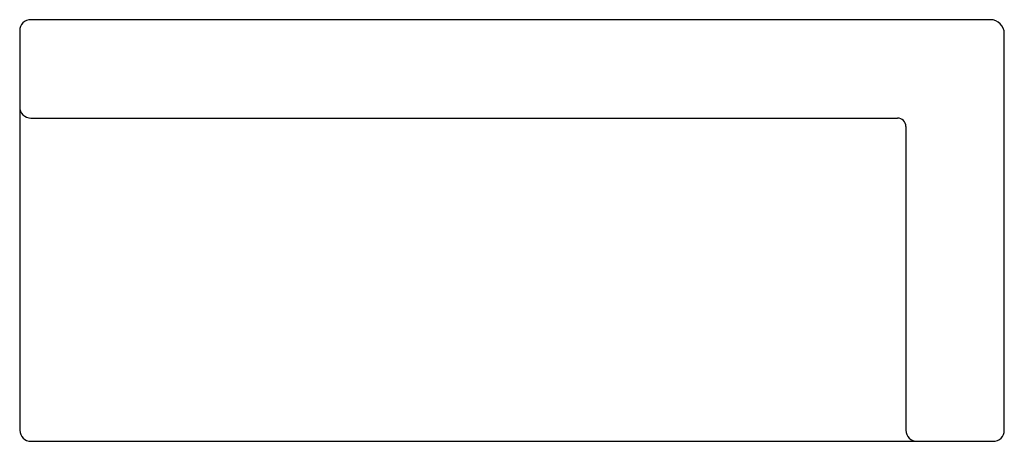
# Model space of a CAD drawing. Header units: millimetres. Extents: x 1067.79 to 1068.14, y 1065.398 to 1065.548.
import ezdxf

# ---------------------------------------------------------------- set-up
doc = ezdxf.new("R2010")
doc.units = ezdxf.units.MM
doc.layers.add('SANINDUSA', color=3, linetype='Continuous')

msp = doc.modelspace()

# ---------------------------------------------------------------- linework, layer by layer
at = {"layer": 'SANINDUSA'}
for p, q in [((1068.134780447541, 1065.54781040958), (1067.793780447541, 1065.54781040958)), ((1067.789780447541, 1065.54381040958), (1067.789780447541, 1065.51681040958)), ((1068.139780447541, 1065.40181040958), (1068.139780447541, 1065.54281040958)), ((1067.789780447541, 1065.51681040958), (1067.789780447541, 1065.510024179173)), ((1067.793780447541, 1065.51281040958), (1068.101780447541, 1065.51281040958)), ((1067.789780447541, 1065.510024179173), (1067.789805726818, 1065.401759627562)), ((1068.104780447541, 1065.50981040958), (1068.104780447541, 1065.40181040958)), ((1067.793780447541, 1065.39781040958), (1068.101780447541, 1065.39781040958)), ((1067.820016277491, 1065.39781040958), (1068.094544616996, 1065.39781040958)), ((1068.101780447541, 1065.39781040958), (1068.108780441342, 1065.39781040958)), ((1068.108780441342, 1065.39781040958), (1068.135780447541, 1065.39781040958))]:
    msp.add_line(p, q, dxfattribs=at)
for centre, radius, start, end in [((1067.793780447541, 1065.54381040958), 0.003999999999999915, 90, 180), ((1068.134780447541, 1065.54281040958), 0.005, 0, 90), ((1067.793780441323, 1065.516810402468), 0.00399999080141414, 179.9998588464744, 270.0000344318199), ((1068.101780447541, 1065.50981040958), 0.002999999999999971, 0, 90), ((1067.793780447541, 1065.401785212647), 0.003974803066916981, 180.3688050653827, 270.3642988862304), ((1068.108780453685, 1065.401810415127), 0.004000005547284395, 180.0000767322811, 269.9998232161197), ((1068.135780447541, 1065.40181040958), 0.004000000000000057, 270, 0)]:
    msp.add_arc(centre, radius, start, end, dxfattribs=at)

doc.saveas('drawing.dxf')
